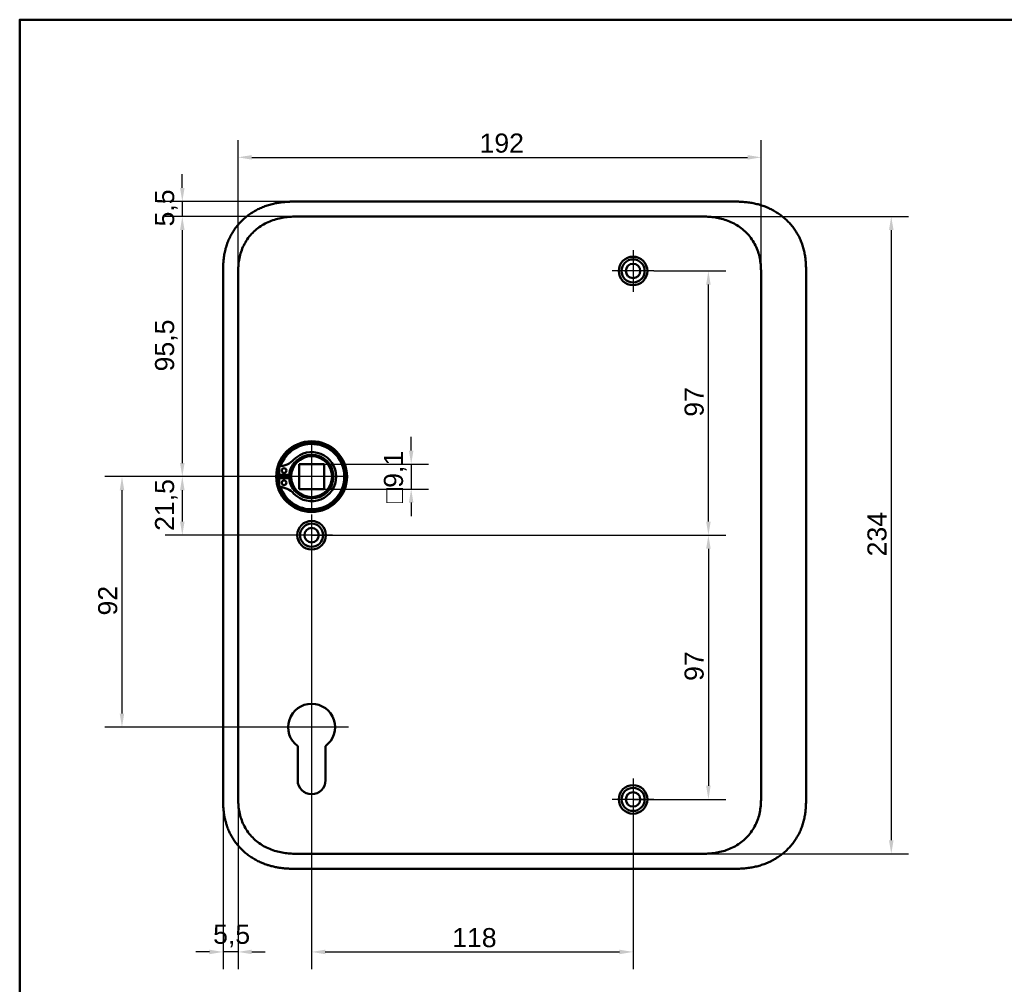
# Model space of a CAD drawing. Header units: millimetres. Extents: x 20 to 833, y 20 to 574.
# Tile 8 of 22: x 20 to 381, y 220 to 574. Entities that reach past the tile are written whole.
import ezdxf

# ---------------------------------------------------------------- set-up
doc = ezdxf.new("R2010")
doc.units = ezdxf.units.MM
doc.header["$LTSCALE"] = 2
for name, color, linetype, lineweight in [('Bemaßungen(DIN)', 7, 'Continuous', 25), ('Mittelpunktmarkierung(DIN)', 7, 'Continuous', 25), ('Sichtbare Kanten(DIN)', 7, 'Continuous', 50), ('Skizziergeometrie(DIN)', 7, 'Continuous', 50)]:
    doc.layers.add(name, color=color, linetype=linetype, lineweight=lineweight)
doc.styles.add('STANDARD-DIN~0', font='arial.ttf')
doc.dimstyles.new('CAD-LAN', dxfattribs={"dimscale": 2, "dimtxt": 3.5, "dimasz": 2.5, "dimexe": 3.175, "dimexo": 0, "dimgap": 0.8, "dimtad": 1, "dimrnd": 1e-08, "dimtxsty": 'STANDARD-DIN~0', "dimcen": 0.09, "dimdle": 10, "dimclrd": 250, "dimclre": 250, "dimclrt": 250, "dimadec": 0, "dimazin": 2, "dimtfac": 1, "dimtmove": 0, "dimatfit": 3, "dimfxl": 1, "dimtolj": 1, "dimtzin": 0, "dimlwd": 25, "dimlwe": 25, "dimarcsym": 0})

# ---------------------------------------------------------------- blocks, each defined once
blk = doc.blocks.new('Ränder Standardrahmen')
at = {"layer": 'Skizziergeometrie(DIN)', "flags": 128}
blk.add_lwpolyline([(10, 10), (10, 287), (410, 287), (410, 10), (10, 10)], dxfattribs=at)
blk = doc.blocks.new('*D8')
at = {"layer": 'Bemaßungen(DIN)', "color": 250, "linetype": 'Continuous', "lineweight": 25, "true_color": 0x3f3f3f, "transparency": 16777216}
for p, q in [((123.69, 501.74), (73.34, 501.74)), ((79.69, 496.74), (79.69, 411.24)), ((127.15, 406.24), (73.34, 406.24))]:
    blk.add_line(p, q, dxfattribs=at)
at = {"layer": 'Bemaßungen(DIN)', "color": 250, "linetype": 'Continuous', "true_color": 0x3f3f3f, "transparency": 16777216}
for points in [[(78.85, 496.74), (80.52, 496.74), (79.69, 501.74)], [(78.85, 411.24), (80.52, 411.24), (79.69, 406.24)]]:
    blk.add_solid(points, dxfattribs=at)
at = {"layer": 'Defpoints', "color": 0, "linetype": 'Continuous', "transparency": 16777216}
for p in [(123.69, 501.74), (79.69, 406.24), (127.15, 406.24)]:
    blk.add_point(p, dxfattribs=at)
at = {"layer": 'Bemaßungen(DIN)', "color": 250, "linetype": 'Continuous', "lineweight": 25, "true_color": 0x3f3f3f, "transparency": 16777216, "insert": (69.67, 444.87), "char_height": 7, "attachment_point": 1, "rotation": 90, "style": 'STANDARD-DIN~0'}
blk.add_mtext('\\A1;95,5', dxfattribs=at)
blk = doc.blocks.new('*D9')
at = {"layer": 'Bemaßungen(DIN)', "color": 250, "linetype": 'Continuous', "lineweight": 25, "true_color": 0x3f3f3f, "transparency": 16777216}
for p, q in [((127.15, 406.24), (73.34, 406.24)), ((79.69, 401.24), (79.69, 389.74)), ((127.15, 384.74), (73.34, 384.74))]:
    blk.add_line(p, q, dxfattribs=at)
at = {"layer": 'Bemaßungen(DIN)', "color": 250, "linetype": 'Continuous', "true_color": 0x3f3f3f, "transparency": 16777216}
for points in [[(78.85, 401.24), (80.52, 401.24), (79.69, 406.24)], [(78.85, 389.74), (80.52, 389.74), (79.69, 384.74)]]:
    blk.add_solid(points, dxfattribs=at)
at = {"layer": 'Defpoints', "color": 0, "linetype": 'Continuous', "transparency": 16777216}
for p in [(127.15, 406.24), (79.69, 384.74), (127.15, 384.74)]:
    blk.add_point(p, dxfattribs=at)
at = {"layer": 'Bemaßungen(DIN)', "color": 250, "linetype": 'Continuous', "lineweight": 25, "true_color": 0x3f3f3f, "transparency": 16777216, "insert": (69.67, 386.31), "char_height": 7, "attachment_point": 1, "rotation": 90, "style": 'STANDARD-DIN~0'}
blk.add_mtext('\\A1;21,5', dxfattribs=at)
blk = doc.blocks.new('*D10')
at = {"layer": 'Bemaßungen(DIN)', "color": 250, "linetype": 'Continuous', "lineweight": 25, "true_color": 0x3f3f3f, "transparency": 16777216}
for p, q in [((79.69, 512.24), (79.69, 517.24)), ((122.69, 507.24), (73.34, 507.24)), ((79.69, 507.24), (79.69, 501.74)), ((123.69, 501.74), (73.34, 501.74)), ((79.69, 496.74), (79.69, 491.74))]:
    blk.add_line(p, q, dxfattribs=at)
at = {"layer": 'Bemaßungen(DIN)', "color": 250, "linetype": 'Continuous', "true_color": 0x3f3f3f, "transparency": 16777216}
for points in [[(78.85, 512.24), (80.52, 512.24), (79.69, 507.24)], [(78.85, 496.74), (80.52, 496.74), (79.69, 501.74)]]:
    blk.add_solid(points, dxfattribs=at)
at = {"layer": 'Defpoints', "color": 0, "linetype": 'Continuous', "transparency": 16777216}
for p in [(122.69, 507.24), (79.69, 501.74), (123.69, 501.74)]:
    blk.add_point(p, dxfattribs=at)
at = {"layer": 'Bemaßungen(DIN)', "color": 250, "linetype": 'Continuous', "lineweight": 25, "true_color": 0x3f3f3f, "transparency": 16777216, "insert": (69.7, 498.09), "char_height": 7, "attachment_point": 1, "rotation": 90, "style": 'STANDARD-DIN~0'}
blk.add_mtext('\\A1;5,5', dxfattribs=at)
blk = doc.blocks.new('*D11')
at = {"layer": 'Bemaßungen(DIN)', "color": 250, "linetype": 'Continuous', "lineweight": 25, "true_color": 0x3f3f3f, "transparency": 16777216}
for p, q in [((127.15, 406.24), (51.2, 406.24)), ((57.55, 401.24), (57.55, 319.24)), ((113.55, 314.24), (51.2, 314.24))]:
    blk.add_line(p, q, dxfattribs=at)
at = {"layer": 'Bemaßungen(DIN)', "color": 250, "linetype": 'Continuous', "true_color": 0x3f3f3f, "transparency": 16777216}
for points in [[(56.72, 401.24), (58.38, 401.24), (57.55, 406.24)], [(56.72, 319.24), (58.38, 319.24), (57.55, 314.24)]]:
    blk.add_solid(points, dxfattribs=at)
at = {"layer": 'Defpoints', "color": 0, "linetype": 'Continuous', "transparency": 16777216}
for p in [(127.15, 406.24), (57.55, 314.24), (113.55, 314.24)]:
    blk.add_point(p, dxfattribs=at)
at = {"layer": 'Bemaßungen(DIN)', "color": 250, "linetype": 'Continuous', "lineweight": 25, "true_color": 0x3f3f3f, "transparency": 16777216, "insert": (48.8, 355.26), "char_height": 7, "attachment_point": 1, "rotation": 90, "style": 'STANDARD-DIN~0'}
blk.add_mtext('\\A1;92', dxfattribs=at)
blk = doc.blocks.new('*D12')
at = {"layer": 'Bemaßungen(DIN)', "color": 250, "linetype": 'Continuous', "lineweight": 25, "true_color": 0x3f3f3f, "transparency": 16777216}
for p, q in [((252.8, 481.74), (279.15, 481.74)), ((272.8, 389.74), (272.8, 476.74)), ((127.15, 384.74), (279.15, 384.74))]:
    blk.add_line(p, q, dxfattribs=at)
at = {"layer": 'Bemaßungen(DIN)', "color": 250, "linetype": 'Continuous', "true_color": 0x3f3f3f, "transparency": 16777216}
for points in [[(271.97, 476.74), (273.63, 476.74), (272.8, 481.74)], [(271.97, 389.74), (273.63, 389.74), (272.8, 384.74)]]:
    blk.add_solid(points, dxfattribs=at)
at = {"layer": 'Defpoints', "color": 0, "linetype": 'Continuous', "transparency": 16777216}
for p in [(252.8, 481.74), (272.8, 481.74), (127.15, 384.74)]:
    blk.add_point(p, dxfattribs=at)
at = {"layer": 'Bemaßungen(DIN)', "color": 250, "linetype": 'Continuous', "lineweight": 25, "true_color": 0x3f3f3f, "transparency": 16777216, "insert": (264.05, 428.23), "char_height": 7, "attachment_point": 1, "rotation": 90, "style": 'STANDARD-DIN~0'}
blk.add_mtext('\\A1;97', dxfattribs=at)
blk = doc.blocks.new('*D13')
at = {"layer": 'Bemaßungen(DIN)', "color": 250, "linetype": 'Continuous', "lineweight": 25, "true_color": 0x3f3f3f, "transparency": 16777216}
for p, q in [((127.15, 384.74), (279.15, 384.74)), ((272.8, 379.74), (272.8, 292.74)), ((245.15, 287.74), (279.15, 287.74))]:
    blk.add_line(p, q, dxfattribs=at)
at = {"layer": 'Bemaßungen(DIN)', "color": 250, "linetype": 'Continuous', "true_color": 0x3f3f3f, "transparency": 16777216}
for points in [[(271.97, 379.74), (273.63, 379.74), (272.8, 384.74)], [(271.97, 292.74), (273.63, 292.74), (272.8, 287.74)]]:
    blk.add_solid(points, dxfattribs=at)
at = {"layer": 'Defpoints', "color": 0, "linetype": 'Continuous', "transparency": 16777216}
for p in [(127.15, 384.74), (245.15, 287.74), (272.8, 287.74)]:
    blk.add_point(p, dxfattribs=at)
at = {"layer": 'Bemaßungen(DIN)', "color": 250, "linetype": 'Continuous', "lineweight": 25, "true_color": 0x3f3f3f, "transparency": 16777216, "insert": (264.05, 331.23), "char_height": 7, "attachment_point": 1, "rotation": 90, "style": 'STANDARD-DIN~0'}
blk.add_mtext('\\A1;97', dxfattribs=at)
blk = doc.blocks.new('*D14')
at = {"layer": 'Bemaßungen(DIN)', "color": 250, "linetype": 'Continuous', "lineweight": 25, "true_color": 0x3f3f3f, "transparency": 16777216}
for p, q in [((127.15, 377.09), (127.15, 225.39)), ((245.15, 280.09), (245.15, 225.39)), ((132.15, 231.74), (240.15, 231.74))]:
    blk.add_line(p, q, dxfattribs=at)
at = {"layer": 'Bemaßungen(DIN)', "color": 250, "linetype": 'Continuous', "true_color": 0x3f3f3f, "transparency": 16777216}
for points in [[(132.15, 232.57), (132.15, 230.91), (127.15, 231.74)], [(240.15, 232.57), (240.15, 230.91), (245.15, 231.74)]]:
    blk.add_solid(points, dxfattribs=at)
at = {"layer": 'Defpoints', "color": 0, "linetype": 'Continuous', "transparency": 16777216}
for p in [(127.15, 377.09), (245.15, 280.09), (245.15, 231.74)]:
    blk.add_point(p, dxfattribs=at)
at = {"layer": 'Bemaßungen(DIN)', "color": 250, "linetype": 'Continuous', "lineweight": 25, "true_color": 0x3f3f3f, "transparency": 16777216, "insert": (178.74, 240.49), "char_height": 7, "attachment_point": 1, "style": 'STANDARD-DIN~0'}
blk.add_mtext('\\A1;118', dxfattribs=at)
blk = doc.blocks.new('*D15')
at = {"layer": 'Bemaßungen(DIN)', "color": 250, "linetype": 'Continuous', "lineweight": 25, "true_color": 0x3f3f3f, "transparency": 16777216}
for p, q in [((100.15, 290.02), (100.15, 225.39)), ((94.65, 289.02), (94.65, 225.39)), ((89.65, 231.74), (84.65, 231.74)), ((100.15, 231.74), (94.65, 231.74)), ((105.15, 231.74), (110.15, 231.74))]:
    blk.add_line(p, q, dxfattribs=at)
at = {"layer": 'Bemaßungen(DIN)', "color": 250, "linetype": 'Continuous', "true_color": 0x3f3f3f, "transparency": 16777216}
for points in [[(89.65, 232.57), (89.65, 230.91), (94.65, 231.74)], [(105.15, 232.57), (105.15, 230.91), (100.15, 231.74)]]:
    blk.add_solid(points, dxfattribs=at)
at = {"layer": 'Defpoints', "color": 0, "linetype": 'Continuous', "transparency": 16777216}
for p in [(100.15, 290.02), (94.65, 289.02), (94.65, 231.74)]:
    blk.add_point(p, dxfattribs=at)
at = {"layer": 'Bemaßungen(DIN)', "color": 250, "linetype": 'Continuous', "lineweight": 25, "true_color": 0x3f3f3f, "transparency": 16777216, "insert": (91, 241.72), "char_height": 7, "attachment_point": 1, "style": 'STANDARD-DIN~0'}
blk.add_mtext('\\A1;5,5', dxfattribs=at)
blk = doc.blocks.new('*D16')
at = {"layer": 'Bemaßungen(DIN)', "color": 250, "linetype": 'Continuous', "lineweight": 25, "true_color": 0x3f3f3f, "transparency": 16777216}
for p, q in [((163.7, 415.79), (163.7, 420.79)), ((131.7, 410.79), (170.05, 410.79)), ((163.7, 410.79), (163.7, 401.69)), ((131.7, 401.69), (170.05, 401.69)), ((163.7, 396.69), (163.7, 391.69))]:
    blk.add_line(p, q, dxfattribs=at)
at = {"layer": 'Bemaßungen(DIN)', "color": 250, "linetype": 'Continuous', "true_color": 0x3f3f3f, "transparency": 16777216}
for points in [[(162.87, 415.79), (164.53, 415.79), (163.7, 410.79)], [(162.87, 396.69), (164.53, 396.69), (163.7, 401.69)]]:
    blk.add_solid(points, dxfattribs=at)
at = {"layer": 'Defpoints', "color": 0, "linetype": 'Continuous', "transparency": 16777216}
for p in [(131.7, 410.79), (131.7, 401.69), (163.7, 401.69)]:
    blk.add_point(p, dxfattribs=at)
at = {"layer": 'Bemaßungen(DIN)', "color": 250, "linetype": 'Continuous', "lineweight": 25, "true_color": 0x3f3f3f, "transparency": 16777216, "insert": (153.69, 396.47), "char_height": 7, "attachment_point": 1, "rotation": 90, "style": 'STANDARD-DIN~0'}
blk.add_mtext('\\A1;\\fAIGDT|b0|i0;\\H7.0000;o\\fArial|b0|i0;\\H7.0000;9,1', dxfattribs=at)
blk = doc.blocks.new('*D17')
at = {"layer": 'Bemaßungen(DIN)', "color": 250, "linetype": 'Continuous', "lineweight": 25, "true_color": 0x3f3f3f, "transparency": 16777216}
for p, q in [((100.15, 479.46), (100.15, 529.81)), ((292.15, 479.46), (292.15, 529.81)), ((105.15, 523.46), (287.15, 523.46))]:
    blk.add_line(p, q, dxfattribs=at)
at = {"layer": 'Bemaßungen(DIN)', "color": 250, "linetype": 'Continuous', "true_color": 0x3f3f3f, "transparency": 16777216}
for points in [[(105.15, 524.29), (105.15, 522.62), (100.15, 523.46)], [(287.15, 524.29), (287.15, 522.62), (292.15, 523.46)]]:
    blk.add_solid(points, dxfattribs=at)
at = {"layer": 'Defpoints', "color": 0, "linetype": 'Continuous', "transparency": 16777216}
for p in [(292.15, 523.46), (100.15, 479.46), (292.15, 479.46)]:
    blk.add_point(p, dxfattribs=at)
at = {"layer": 'Bemaßungen(DIN)', "color": 250, "linetype": 'Continuous', "lineweight": 25, "true_color": 0x3f3f3f, "transparency": 16777216, "insert": (188.78, 532.2), "char_height": 7, "attachment_point": 1, "style": 'STANDARD-DIN~0'}
blk.add_mtext('\\A1;192', dxfattribs=at)
blk = doc.blocks.new('*D18')
at = {"layer": 'Bemaßungen(DIN)', "color": 250, "linetype": 'Continuous', "lineweight": 25, "true_color": 0x3f3f3f, "transparency": 16777216}
for p, q in [((268.61, 501.74), (346.27, 501.74)), ((339.92, 496.74), (339.92, 272.74)), ((268.61, 267.74), (346.27, 267.74))]:
    blk.add_line(p, q, dxfattribs=at)
at = {"layer": 'Bemaßungen(DIN)', "color": 250, "linetype": 'Continuous', "true_color": 0x3f3f3f, "transparency": 16777216}
for points in [[(339.09, 496.74), (340.76, 496.74), (339.92, 501.74)], [(339.09, 272.74), (340.76, 272.74), (339.92, 267.74)]]:
    blk.add_solid(points, dxfattribs=at)
at = {"layer": 'Defpoints', "color": 0, "linetype": 'Continuous', "transparency": 16777216}
for p in [(268.61, 501.74), (268.61, 267.74), (339.92, 267.74)]:
    blk.add_point(p, dxfattribs=at)
at = {"layer": 'Bemaßungen(DIN)', "color": 250, "linetype": 'Continuous', "lineweight": 25, "true_color": 0x3f3f3f, "transparency": 16777216, "insert": (331.17, 376.96), "char_height": 7, "attachment_point": 1, "rotation": 90, "style": 'STANDARD-DIN~0'}
blk.add_mtext('\\A1;234', dxfattribs=at)

msp = doc.modelspace()

# ---------------------------------------------------------------- linework, layer by layer
at = {"layer": 'Mittelpunktmarkierung(DIN)', "linetype": 'Continuous'}
for p, q in [((245.149, 489.39), (245.149, 474.09)), ((252.799, 481.74), (237.499, 481.74)), ((127.149, 418.74), (127.149, 393.74)), ((139.649, 406.24), (114.649, 406.24)), ((127.149, 392.39), (127.149, 377.09)), ((134.799, 384.74), (119.499, 384.74)), ((127.149, 327.84), (127.149, 304.24)), ((140.749, 314.24), (113.549, 314.24)), ((245.149, 295.39), (245.149, 280.09)), ((252.799, 287.74), (237.499, 287.74))]:
    msp.add_line(p, q, dxfattribs=at)
at = {"layer": 'Sichtbare Kanten(DIN)'}
for p, q in [((281.61, 507.24), (122.687, 507.24)), ((123.687, 501.74), (268.61, 501.74)), ((123.687, 501.74), (123.687, 501.74)), ((268.61, 501.74), (268.61, 501.74)), ((94.649, 480.456), (94.649, 289.025)), ((308.649, 289.025), (308.649, 480.497)), ((115.191, 406.857), (115.191, 409.881)), ((122.599, 401.69), (122.599, 410.79)), ((122.599, 410.79), (131.699, 410.79)), ((131.699, 410.79), (131.699, 401.69)), ((118.891, 406.857), (115.191, 406.857)), ((115.191, 405.624), (118.891, 405.624)), ((115.191, 402.6), (115.191, 405.624)), ((122.599, 401.69), (131.699, 401.69)), ((122.049, 294.74), (122.049, 307.315)), ((132.249, 307.316), (132.249, 294.74)), ((123.687, 267.74), (268.61, 267.74)), ((268.61, 267.74), (268.61, 267.74)), ((122.687, 262.24), (281.61, 262.24))]:
    msp.add_line(p, q, dxfattribs=at)
for centre, radius in [((245.149, 481.74), 5.25), ((245.149, 481.74), 4.25), ((245.149, 481.74), 2.65), ((127.149, 406.24), 13), ((127.149, 406.24), 12.5), ((127.149, 406.24), 8), ((127.149, 406.24), 7.5), ((117.041, 408.472), 0.85), ((117.041, 404.009), 0.85), ((127.149, 384.74), 5.25), ((127.149, 384.74), 4.25), ((127.149, 384.74), 2.65), ((245.149, 287.74), 5.25), ((245.149, 287.74), 4.25), ((245.149, 287.74), 2.65)]:
    msp.add_circle(centre, radius, dxfattribs=at)
for centre, radius, start, end in [((127.149, 406.24), 12, 198.17213, 161.82787), ((114.451, 418.563), 8.678, 274.96705, 315.8591), ((126.415, 406.24), 7.55, 125.6871, 175.31499), ((127.149, 406.24), 9.017, 224.1409, 135.8591), ((127.149, 406.24), 8.2, 153.63056, 206.36944), ((127.149, 406.24), 12, 175.21102, 184.78898), ((127.149, 406.24), 9, 176.0711, 183.9289), ((126.415, 406.24), 7.55, 184.68501, 234.3129), ((114.451, 393.917), 8.678, 44.1409, 85.03295), ((127.149, 314.24), 8.6, 306.37412, 233.63044), ((127.149, 294.74), 5.1, 180, 0)]:
    msp.add_arc(centre, radius, start, end, dxfattribs=at)
for points, knots in [([(122.687, 507.24), (122.09, 507.241), (121.039, 507.239), (119.828, 507.214), (118.915, 507.179), (118.305, 507.146), (117.542, 507.092), (116.932, 507.038), (116.168, 506.954), (115.558, 506.875), (114.643, 506.734), (113.732, 506.563), (112.375, 506.251), (111.182, 505.91), (109.714, 505.401), (108.564, 504.927), (107.163, 504.254), (106.074, 503.651), (104.759, 502.818), (103.747, 502.09), (102.54, 501.106), (101.622, 500.262), (100.542, 499.139), (99.734, 498.187), (98.799, 496.938), (98.115, 495.893), (97.344, 494.534), (96.798, 493.41), (96.207, 491.966), (95.807, 490.783), (95.399, 489.28), (95.145, 488.063), (94.933, 486.685), (94.832, 485.765), (94.756, 484.846), (94.719, 484.235), (94.684, 483.471), (94.667, 482.863), (94.654, 482.106), (94.649, 481.353), (94.649, 480.754), (94.649, 480.456)], [-0.99999787, -0.99999787, -0.99999787, -0.99999787, -0.95833168, -0.92708204, -0.9166655, -0.89583241, -0.88541586, -0.86458277, -0.85416622, -0.83333313, -0.82291658, -0.79166695, -0.77083385, -0.72916767, -0.70833458, -0.66666839, -0.6458353, -0.60416912, -0.58333603, -0.54166984, -0.52083675, -0.47917057, -0.45833747, -0.41667129, -0.3958382, -0.35417201, -0.33333892, -0.29167274, -0.27083965, -0.22917346, -0.20834037, -0.16667419, -0.14584109, -0.11459146, -0.10417491, -0.08334182, -0.07292527, -0.05209218, -0.04167563, -0.02084254, -0.00000945, -0.00000945, -0.00000945, -0.00000945]), ([(308.649, 480.538), (308.649, 481.066), (308.648, 482.155), (308.615, 483.541), (308.538, 484.968), (308.435, 486.116), (308.239, 487.555), (308.025, 488.707), (307.676, 490.141), (307.33, 491.28), (306.81, 492.685), (306.323, 493.79), (305.624, 495.14), (304.995, 496.192), (304.123, 497.462), (303.36, 498.438), (302.327, 499.603), (301.442, 500.486), (300.268, 501.522), (299.279, 502.295), (297.986, 503.184), (296.912, 503.832), (295.527, 504.561), (294.389, 505.077), (292.938, 505.638), (291.759, 506.019), (290.269, 506.414), (289.068, 506.666), (287.564, 506.908), (286.361, 507.046), (284.863, 507.161), (283.374, 507.225), (282.196, 507.238), (281.61, 507.24)], [-0.97472618, -0.97472618, -0.97472618, -0.97472618, -0.93604739, -0.89534998, -0.87500127, -0.83430386, -0.81395515, -0.77325774, -0.75290903, -0.71221162, -0.69186291, -0.6511655, -0.6308168, -0.59011938, -0.56977068, -0.52907326, -0.50872456, -0.46802714, -0.44767844, -0.40698102, -0.38663232, -0.3459349, -0.3255862, -0.28488878, -0.26454008, -0.22384266, -0.20349396, -0.16279654, -0.14244784, -0.10175042, -0.08140172, -0.0407043, -0.00000689, -0.00000689, -0.00000689, -0.00000689]), ([(100.149, 479.456), (100.149, 480.084), (100.149, 480.732), (100.161, 481.381), (100.175, 482.104), (100.204, 482.828), (100.259, 483.543), (100.319, 484.321), (100.41, 485.089), (100.541, 485.851), (100.677, 486.644), (100.856, 487.43), (101.09, 488.22), (101.326, 489.013), (101.616, 489.801), (101.961, 490.567), (102.308, 491.336), (102.711, 492.084), (103.167, 492.801), (103.621, 493.517), (104.128, 494.202), (104.684, 494.85), (105.235, 495.492), (105.836, 496.1), (106.473, 496.661), (107.11, 497.221), (107.78, 497.733), (108.48, 498.198), (109.176, 498.659), (109.901, 499.074), (110.654, 499.443), (111.39, 499.804), (112.153, 500.12), (112.936, 500.391), (113.691, 500.652), (114.466, 500.871), (115.25, 501.049), (115.998, 501.219), (116.755, 501.352), (117.518, 501.452), (118.242, 501.547), (118.972, 501.613), (119.703, 501.657), (120.393, 501.698), (121.086, 501.72), (121.772, 501.73), (122.418, 501.74), (123.06, 501.74), (123.687, 501.74)], [0, 0, 0, 0, 0.2004784, 0.2004784, 0.2004784, 0.4237411, 0.4237411, 0.4237411, 0.6666843, 0.6666843, 0.6666843, 0.9194, 0.9194, 0.9194, 1.1730033, 1.1730033, 1.1730033, 1.4278738, 1.4278738, 1.4278738, 1.6819326, 1.6819326, 1.6819326, 1.9333793, 1.9333793, 1.9333793, 2.1848165, 2.1848165, 2.1848165, 2.4343943, 2.4343943, 2.4343943, 2.6782826, 2.6782826, 2.6782826, 2.9134642, 2.9134642, 2.9134642, 3.1379689, 3.1379689, 3.1379689, 3.3508216, 3.3508216, 3.3508216, 3.5518256, 3.5518256, 3.5518256, 3.7413067, 3.7413067, 3.7413067, 3.7413067]), ([(268.61, 501.74), (269.238, 501.74), (269.879, 501.74), (270.526, 501.73), (271.212, 501.72), (271.904, 501.698), (272.595, 501.657), (273.326, 501.613), (274.055, 501.547), (274.779, 501.452), (275.543, 501.351), (276.299, 501.219), (277.048, 501.049), (277.832, 500.871), (278.606, 500.652), (279.361, 500.391), (280.144, 500.12), (280.907, 499.804), (281.643, 499.443), (282.396, 499.074), (283.122, 498.659), (283.817, 498.197), (284.518, 497.733), (285.188, 497.221), (285.824, 496.661), (286.461, 496.1), (287.062, 495.492), (287.613, 494.85), (288.169, 494.202), (288.676, 493.517), (289.13, 492.801), (289.586, 492.084), (289.989, 491.336), (290.336, 490.566), (290.681, 489.801), (290.971, 489.013), (291.207, 488.22), (291.442, 487.43), (291.62, 486.644), (291.756, 485.851), (291.887, 485.089), (291.978, 484.321), (292.038, 483.543), (292.093, 482.827), (292.122, 482.104), (292.136, 481.381), (292.149, 480.732), (292.149, 480.084), (292.149, 479.456)], [0, 0, 0, 0, 0.1894861, 0.1894861, 0.1894861, 0.3904941, 0.3904941, 0.3904941, 0.6033491, 0.6033491, 0.6033491, 0.8278544, 0.8278544, 0.8278544, 1.0630348, 1.0630348, 1.0630348, 1.3069205, 1.3069205, 1.3069205, 1.5564953, 1.5564953, 1.5564953, 1.8079303, 1.8079303, 1.8079303, 2.0593759, 2.0593759, 2.0593759, 2.3134335, 2.3134335, 2.3134335, 2.5683022, 2.5683022, 2.5683022, 2.8219033, 2.8219033, 2.8219033, 3.0746163, 3.0746163, 3.0746163, 3.3175565, 3.3175565, 3.3175565, 3.5408165, 3.5408165, 3.5408165, 3.7412931, 3.7412931, 3.7412931, 3.7412931]), ([(123.687, 267.74), (123.059, 267.74), (122.418, 267.74), (121.771, 267.75), (121.085, 267.761), (120.393, 267.782), (119.703, 267.824), (118.971, 267.868), (118.242, 267.934), (117.518, 268.029), (116.755, 268.129), (115.998, 268.261), (115.25, 268.431), (114.466, 268.609), (113.691, 268.828), (112.936, 269.089), (112.153, 269.36), (111.39, 269.677), (110.654, 270.037), (109.901, 270.406), (109.175, 270.822), (108.48, 271.283), (107.78, 271.748), (107.11, 272.259), (106.473, 272.82), (105.836, 273.38), (105.235, 273.989), (104.684, 274.63), (104.128, 275.279), (103.621, 275.964), (103.167, 276.679), (102.711, 277.397), (102.308, 278.145), (101.961, 278.914), (101.616, 279.679), (101.326, 280.467), (101.09, 281.26), (100.856, 282.051), (100.677, 282.837), (100.541, 283.629), (100.41, 284.391), (100.319, 285.16), (100.259, 285.938), (100.204, 286.653), (100.175, 287.377), (100.161, 288.1), (100.149, 288.748), (100.149, 289.396), (100.149, 290.025)], [0, 0, 0, 0, 0.1894834, 0.1894834, 0.1894834, 0.3904881, 0.3904881, 0.3904881, 0.6033414, 0.6033414, 0.6033414, 0.8278466, 0.8278466, 0.8278466, 1.0630283, 1.0630283, 1.0630283, 1.3069161, 1.3069161, 1.3069161, 1.5564929, 1.5564929, 1.5564929, 1.8079285, 1.8079285, 1.8079285, 2.0593731, 2.0593731, 2.0593731, 2.3134297, 2.3134297, 2.3134297, 2.5682979, 2.5682979, 2.5682979, 2.8218991, 2.8218991, 2.8218991, 3.0746122, 3.0746122, 3.0746122, 3.3175525, 3.3175525, 3.3175525, 3.5408138, 3.5408138, 3.5408138, 3.7412926, 3.7412926, 3.7412926, 3.7412926]), ([(292.149, 290.025), (292.149, 289.396), (292.149, 288.748), (292.136, 288.099), (292.122, 287.377), (292.093, 286.653), (292.038, 285.938), (291.978, 285.16), (291.887, 284.391), (291.756, 283.629), (291.62, 282.837), (291.442, 282.051), (291.207, 281.26), (290.971, 280.467), (290.681, 279.679), (290.336, 278.914), (289.989, 278.145), (289.586, 277.397), (289.13, 276.679), (288.676, 275.964), (288.169, 275.279), (287.613, 274.63), (287.062, 273.989), (286.461, 273.38), (285.824, 272.82), (285.188, 272.259), (284.518, 271.748), (283.817, 271.283), (283.122, 270.822), (282.396, 270.406), (281.643, 270.037), (280.907, 269.677), (280.144, 269.36), (279.361, 269.089), (278.606, 268.828), (277.832, 268.609), (277.048, 268.431), (276.299, 268.261), (275.542, 268.129), (274.779, 268.029), (274.055, 267.934), (273.326, 267.868), (272.594, 267.824), (271.904, 267.782), (271.212, 267.761), (270.526, 267.75), (269.879, 267.74), (269.238, 267.74), (268.61, 267.74)], [0, 0, 0, 0, 0.20048, 0.20048, 0.20048, 0.4237428, 0.4237428, 0.4237428, 0.6666848, 0.6666848, 0.6666848, 0.9193992, 0.9193992, 0.9193992, 1.173002, 1.173002, 1.173002, 1.4278722, 1.4278722, 1.4278722, 1.6819311, 1.6819311, 1.6819311, 1.933378, 1.933378, 1.933378, 2.1848149, 2.1848149, 2.1848149, 2.4343919, 2.4343919, 2.4343919, 2.6782792, 2.6782792, 2.6782792, 2.9134601, 2.9134601, 2.9134601, 3.1379646, 3.1379646, 3.1379646, 3.3508174, 3.3508174, 3.3508174, 3.5518222, 3.5518222, 3.5518222, 3.7413044, 3.7413044, 3.7413044, 3.7413044]), ([(94.649, 289.025), (94.649, 288.726), (94.649, 288.127), (94.654, 287.374), (94.667, 286.617), (94.684, 286.009), (94.718, 285.246), (94.756, 284.634), (94.832, 283.716), (94.933, 282.796), (95.121, 281.571), (95.304, 280.657), (95.522, 279.75), (95.685, 279.149), (95.911, 278.404), (96.111, 277.812), (96.384, 277.082), (96.621, 276.504), (97.003, 275.649), (97.422, 274.81), (98.115, 273.588), (98.799, 272.542), (99.734, 271.293), (100.542, 270.342), (101.622, 269.219), (102.54, 268.374), (103.747, 267.39), (104.759, 266.662), (106.073, 265.829), (107.163, 265.226), (108.424, 264.621), (109.283, 264.258), (110.154, 263.927), (110.741, 263.724), (111.629, 263.443), (112.525, 263.195), (113.732, 262.917), (114.643, 262.747), (115.558, 262.606), (116.168, 262.526), (116.932, 262.443), (117.542, 262.388), (118.305, 262.334), (118.915, 262.301), (119.828, 262.266), (121.039, 262.241), (122.09, 262.24), (122.687, 262.24)], [-0.99999789, -0.99999789, -0.99999789, -0.99999789, -0.9791648, -0.9583317, -0.94791516, -0.92708206, -0.91666552, -0.89583243, -0.88541588, -0.85416624, -0.83333315, -0.80208351, -0.79166696, -0.77083387, -0.76041733, -0.73958423, -0.72916769, -0.70833459, -0.69791805, -0.66666841, -0.64583532, -0.60416913, -0.58333604, -0.54166985, -0.52083676, -0.47917058, -0.45833749, -0.4166713, -0.39583821, -0.35417202, -0.33333893, -0.30208929, -0.29167275, -0.27083965, -0.26042311, -0.22917347, -0.20834038, -0.17709074, -0.16667419, -0.1458411, -0.13542455, -0.11459146, -0.10417491, -0.08334182, -0.07292528, -0.04167564, -0.00000945, -0.00000945, -0.00000945, -0.00000945]), ([(281.61, 262.24), (282.196, 262.243), (283.374, 262.256), (284.863, 262.32), (286.361, 262.434), (287.564, 262.573), (289.068, 262.815), (290.269, 263.067), (291.759, 263.462), (292.938, 263.843), (294.389, 264.404), (295.527, 264.92), (296.912, 265.648), (297.986, 266.297), (299.279, 267.186), (300.268, 267.958), (301.442, 268.995), (302.327, 269.878), (303.36, 271.042), (304.123, 272.019), (304.995, 273.289), (305.624, 274.34), (306.323, 275.69), (306.81, 276.796), (307.33, 278.201), (307.676, 279.34), (308.025, 280.773), (308.239, 281.925), (308.435, 283.365), (308.538, 284.513), (308.615, 285.939), (308.648, 287.354), (308.649, 288.47), (308.649, 289.025)], [-0.99998994, -0.99998994, -0.99998994, -0.99998994, -0.9592928, -0.91859565, -0.89824708, -0.85754993, -0.83720136, -0.79650421, -0.77615564, -0.73545849, -0.71510992, -0.67441277, -0.6540642, -0.61336705, -0.59301848, -0.55232133, -0.53197276, -0.49127561, -0.47092704, -0.43022989, -0.40988132, -0.36918417, -0.3488356, -0.30813845, -0.28778988, -0.24709273, -0.22674416, -0.18604701, -0.16569844, -0.12500129, -0.10465272, -0.06395557, -0.02325842, -0.02325842, -0.02325842, -0.02325842])]:
    msp.add_open_spline(points, degree=3, knots=knots, dxfattribs=at)
for points, degree in [([(100.149, 290.025), (100.149, 384.74), (100.149, 479.456)], 2), ([(292.149, 479.456), (292.149, 416.312), (292.149, 353.168), (292.149, 290.025)], 3)]:
    msp.add_open_spline(points, degree=degree, dxfattribs=at)

# ---------------------------------------------------------------- block references
at = {"xscale": 2, "yscale": 2, "zscale": 2}
msp.add_blockref('Ränder Standardrahmen', (0, 0), dxfattribs=at)

# ---------------------------------------------------------------- dimensions: what is measured, and where the dimension line sits
at = {"layer": 'Bemaßungen(DIN)', "color": 250, "linetype": 'Continuous', "lineweight": 25, "true_color": 0x3f3f3f}
for base, p1, p2, angle, override, picture, middle in [((292.149, 523.456), (100.149, 479.456), (292.149, 479.456), 180, {"dimgap": 0.8, "dimdec": 2, "dimtol": 0, "dimlim": 0, "dimtp": 0, "dimtm": 0, "dimtdec": 2, "dimtofl": 0, "dimatfit": 1}, '*D17', (196.149, 523.456)), ((79.687, 501.74), (122.687, 507.24), (123.687, 501.74), 90, {"dimgap": 0.8, "dimdec": 2, "dimtol": 0, "dimlim": 0, "dimtp": 0, "dimtm": 0, "dimtdec": 2, "dimtofl": 1, "dimatfit": 1}, '*D10', (79.687, 504.49)), ((79.687, 406.24), (123.687, 501.74), (127.149, 406.24), 90, {"dimgap": 0.8, "dimdec": 2, "dimtol": 0, "dimlim": 0, "dimtp": 0, "dimtm": 0, "dimtdec": 2, "dimtofl": 0, "dimatfit": 1}, '*D8', (79.687, 453.99)), ((339.922, 267.74), (268.61, 501.74), (268.61, 267.74), 90, {"dimgap": 0.8, "dimdec": 2, "dimtol": 0, "dimlim": 0, "dimtp": 0, "dimtm": 0, "dimtdec": 2, "dimtofl": 0, "dimatfit": 1}, '*D18', (339.922, 384.74)), ((272.799, 481.74), (127.149, 384.74), (252.799, 481.74), 90, {"dimgap": 0.8, "dimdec": 2, "dimtol": 0, "dimlim": 0, "dimtp": 0, "dimtm": 0, "dimtdec": 2, "dimtofl": 0, "dimatfit": 1}, '*D12', (272.799, 433.24)), ((57.549, 314.24), (127.149, 406.24), (113.549, 314.24), 90, {"dimgap": 0.8, "dimdec": 2, "dimtol": 0, "dimlim": 0, "dimtp": 0, "dimtm": 0, "dimtdec": 2, "dimtofl": 0, "dimatfit": 1}, '*D11', (57.549, 360.24)), ((79.687, 384.74), (127.149, 406.24), (127.149, 384.74), 90, {"dimgap": 0.8, "dimdec": 2, "dimtol": 0, "dimlim": 0, "dimtp": 0, "dimtm": 0, "dimtdec": 2, "dimtofl": 0, "dimatfit": 1}, '*D9', (79.687, 395.49)), ((272.799, 287.74), (127.149, 384.74), (245.149, 287.74), 90, {"dimgap": 0.8, "dimdec": 2, "dimtol": 0, "dimlim": 0, "dimtp": 0, "dimtm": 0, "dimtdec": 2, "dimtofl": 0, "dimatfit": 1}, '*D13', (272.799, 336.24)), ((245.149, 231.74), (127.149, 377.09), (245.149, 280.09), 180, {"dimgap": 0.8, "dimdec": 2, "dimtol": 0, "dimlim": 0, "dimtp": 0, "dimtm": 0, "dimtdec": 2, "dimtofl": 0, "dimatfit": 1}, '*D14', (186.149, 231.74)), ((94.649, 231.74), (100.149, 290.025), (94.649, 289.025), 180, {"dimgap": 0.8, "dimdec": 2, "dimtol": 0, "dimlim": 0, "dimtp": 0, "dimtm": 0, "dimtdec": 2, "dimtofl": 1, "dimatfit": 1}, '*D15', (97.399, 231.74))]:
    dim = msp.add_linear_dim(base=base, p1=p1, p2=p2, angle=angle, dimstyle='CAD-LAN', override=override, dxfattribs=at)
    dim.commit()
    dim.dimension.update_dxf_attribs({"geometry": picture, "text_midpoint": middle, "dimtype": 160})
dim = msp.add_linear_dim(base=(163.699, 401.69), p1=(131.699, 410.79), p2=(131.699, 401.69), angle=90, text='\\fAIGDT|b0|i0;\\H7.0000;o\\fArial|b0|i0;\\H7.0000;<>', dimstyle='CAD-LAN', override={"dimgap": 0.8, "dimdec": 1, "dimtol": 0, "dimlim": 0, "dimtp": 0, "dimtm": 0, "dimtdec": 2, "dimtofl": 1, "dimatfit": 1}, dxfattribs=at)
dim.commit()
dim.dimension.update_dxf_attribs({"geometry": '*D16', "text_midpoint": (163.699, 406.24), "dimtype": 160})

doc.saveas('drawing.dxf')
